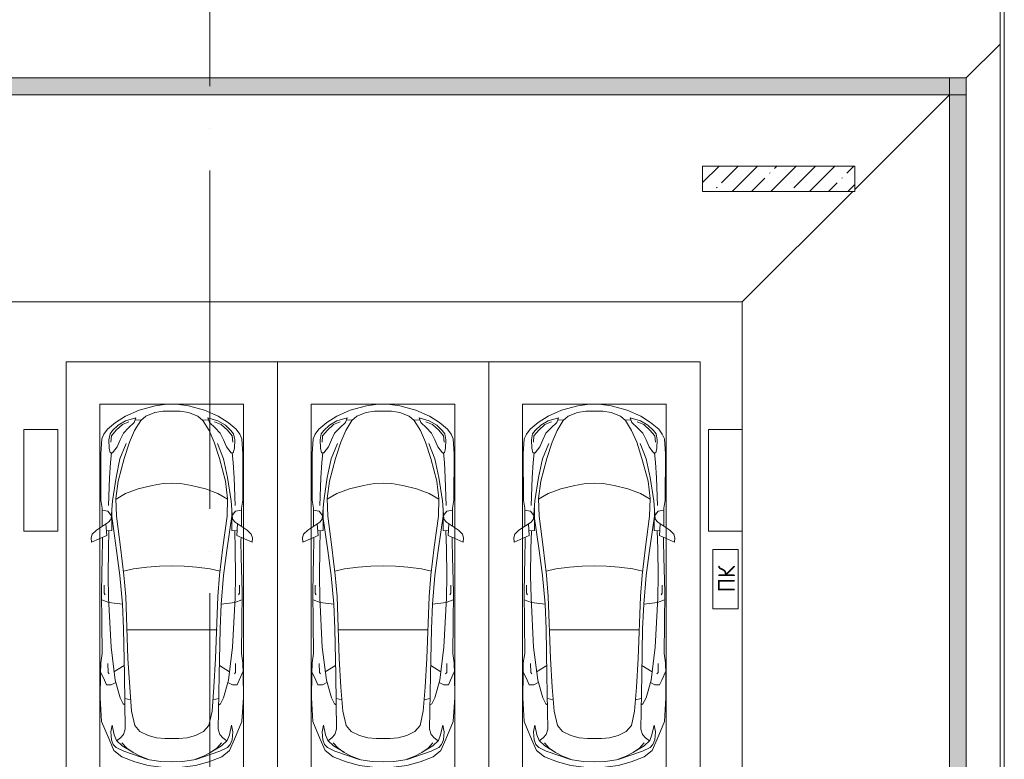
# Model space of a CAD drawing. Header units: millimetres. Extents: x -32229 to 291619, y -13689 to 125138.
# Tile 78 of 256: x 11085 to 22735, y 104949 to 113699. Entities that reach past the tile are written whole.
import ezdxf

# ---------------------------------------------------------------- set-up
doc = ezdxf.new("R2010")
doc.units = ezdxf.units.MM
doc.linetypes.add('ADSK_Линия сетки', pattern=[5000, 4000, -500, 0, -500])
for name, color, linetype, lineweight in [('A-____-NOTE-TEXT', 7, 'Continuous', 18), ('A-DETL-GENF-OTLN', 7, 'Continuous', 18), ('A-FLOR-____-OTLN', 7, 'Continuous', 18), ('A-GENM-____-OTLN', 7, 'Continuous', 18), ('A-WALL-____-MCUT', 7, 'Continuous', 40), ('A-WALL-____-PATT', 7, 'Continuous', 40), ('C-PRKG-____-OTLN', 7, 'Continuous', 18), ('M-EQPM-____-OTLN', 7, 'Continuous', 18), ('S-COLS-____-MCUT', 7, 'Continuous', 40), ('S-GRID-____-OTLN', 7, 'Continuous', 9)]:
    doc.layers.add(name, color=color, linetype=linetype, lineweight=lineweight)
doc.styles.add('GOST Common', font='GOST_Common.ttf', dxfattribs={"height": 200})

# ---------------------------------------------------------------- blocks, each defined once
blk = doc.blocks.new('АР_Машиноместо - 5300x2500_С-V38--02 ЭМ')
at = {"layer": 'A-DETL-GENF-OTLN', "color": 253, "lineweight": 13, "true_color": 0xaaaaaa}
for p, q in [((1126, 4794), (970, 4772)), ((1250, 4800), (1126, 4794)), ((1250, 4800), (1374, 4794)), ((1374, 4794), (1530, 4772)), ((659, 4670), (566, 4595)), ((813, 4729), (659, 4670)), ((681, 4606), (967, 4704)), ((874, 4665), (791, 4620)), ((970, 4772), (813, 4729)), ((988, 4707), (874, 4665)), ((1122, 4726), (988, 4707)), ((1250, 4732), (1122, 4726)), ((1250, 4732), (1378, 4726)), ((1378, 4726), (1512, 4707)), ((1512, 4707), (1626, 4665)), ((1530, 4772), (1687, 4729)), ((1819, 4606), (1533, 4704)), ((1626, 4665), (1709, 4620)), ((1687, 4729), (1841, 4670)), ((1841, 4670), (1934, 4595)), ((566, 4595), (507, 4463)), ((558, 4526), (591, 4560)), ((591, 4560), (681, 4606)), ((717, 4569), (660, 4505)), ((788, 4618), (662, 4543)), ((791, 4620), (717, 4569)), ((1709, 4620), (1783, 4569)), ((1712, 4618), (1838, 4543)), ((1783, 4569), (1840, 4505)), ((1909, 4560), (1819, 4606)), ((1942, 4526), (1909, 4560)), ((1934, 4595), (1993, 4463)), ((507, 4463), (420, 4254)), ((528, 4375), (536, 4471)), ((536, 4471), (558, 4526)), ((595, 4479), (569, 4413)), ((662, 4543), (595, 4479)), ((645, 4445), (597, 4481)), ((680, 4406), (645, 4445)), ((970, 4419), (1070, 4447)), ((1070, 4447), (1167, 4453)), ((1167, 4453), (1250, 4454)), ((1333, 4453), (1250, 4454)), ((1430, 4447), (1333, 4453)), ((1530, 4419), (1430, 4447)), ((1820, 4406), (1855, 4445)), ((1838, 4543), (1905, 4479)), ((1855, 4445), (1903, 4481)), ((1905, 4479), (1931, 4413)), ((1964, 4471), (1942, 4526)), ((1972, 4375), (1964, 4471)), ((1993, 4463), (2080, 4254)), ((544, 4295), (528, 4375)), ((569, 4413), (544, 4295)), ((700, 4345), (680, 4406)), ((689, 3706), (700, 4345)), ((812, 4299), (873, 4370)), ((873, 4370), (970, 4419)), ((1627, 4370), (1530, 4419)), ((1688, 4299), (1627, 4370)), ((1800, 4345), (1820, 4406)), ((1811, 3706), (1800, 4345)), ((1931, 4413), (1956, 4295)), ((1956, 4295), (1972, 4375)), ((420, 4254), (403, 3968)), ((774, 4133), (812, 4299)), ((1726, 4133), (1688, 4299)), ((2080, 4254), (2097, 3968)), ((752, 3846), (774, 4133)), ((1748, 3846), (1726, 4133)), ((403, 3968), (406, 3688)), ((579, 3763), (639, 3975)), ((639, 3975), (675, 4045)), ((675, 4045), (695, 4058)), ((1825, 4045), (1805, 4058)), ((1861, 3975), (1825, 4045)), ((1921, 3763), (1861, 3975)), ((2097, 3968), (2094, 3688)), ((731, 3508), (752, 3846)), ((1769, 3508), (1748, 3846)), ((408, 3667), (453, 3766)), ((453, 3766), (478, 3819)), ((478, 3819), (533, 3818)), ((531, 3375), (579, 3763)), ((533, 3818), (586, 3790)), ((1967, 3818), (1914, 3790)), ((1969, 3375), (1921, 3763)), ((2022, 3819), (1967, 3818)), ((2047, 3766), (2022, 3819)), ((2092, 3667), (2047, 3766)), ((406, 3688), (409, 3560)), ((495, 3566), (497, 3672)), ((497, 3672), (510, 3691)), ((687, 3589), (566, 3664)), ((679, 3159), (689, 3706)), ((1821, 3159), (1811, 3706)), ((1813, 3589), (1934, 3664)), ((2003, 3672), (1990, 3691)), ((2005, 3566), (2003, 3672)), ((2094, 3688), (2091, 3560)), ((409, 3560), (426, 3447)), ((705, 2775), (731, 3508)), ((1795, 2775), (1769, 3508)), ((2091, 3560), (2074, 3447)), ((426, 3447), (418, 2723)), ((2074, 3447), (2082, 2723)), ((501, 2790), (531, 3375)), ((1999, 2790), (1969, 3375)), ((666, 2865), (679, 3159)), ((1834, 2865), (1821, 3159)), ((505, 2847), (421, 2813)), ((666, 2867), (505, 2847)), ((637, 2526), (666, 2867)), ((1834, 2867), (1995, 2847)), ((1863, 2526), (1834, 2867)), ((1995, 2847), (2079, 2813)), ((418, 2723), (428, 2308)), ((448, 2734), (460, 2756)), ((448, 2639), (448, 2734)), ((496, 2532), (501, 2790)), ((684, 2522), (705, 2775)), ((1816, 2522), (1795, 2775)), ((2004, 2532), (1999, 2790)), ((2052, 2734), (2040, 2756)), ((2052, 2639), (2052, 2734)), ((2082, 2723), (2072, 2308)), ((500, 2210), (496, 2532)), ((637, 2526), (597, 2231)), ((645, 2192), (684, 2522)), ((1855, 2192), (1816, 2522)), ((1863, 2526), (1903, 2231)), ((2000, 2210), (2004, 2532)), ((428, 2308), (432, 2120)), ((597, 2231), (535, 1798)), ((1903, 2231), (1965, 1798)), ((2072, 2308), (2068, 2120)), ((297, 2080), (301, 2131)), ((301, 2131), (480, 2053)), ((432, 2120), (431, 2074)), ((506, 1996), (500, 2210)), ((596, 1825), (645, 2192)), ((1904, 1825), (1855, 2192)), ((1994, 1996), (2000, 2210)), ((2199, 2131), (2020, 2053)), ((2068, 2120), (2069, 2074)), ((2203, 2080), (2199, 2131)), ((309, 2036), (297, 2080)), ((358, 1990), (309, 2036)), ((501, 1894), (358, 1990)), ((480, 2053), (471, 1914)), ((541, 1994), (476, 1998)), ((541, 1994), (540, 1733)), ((1959, 1994), (2024, 1998)), ((1959, 1994), (1960, 1733)), ((1999, 1894), (2142, 1990)), ((2020, 2053), (2029, 1914)), ((2142, 1990), (2191, 2036)), ((2191, 2036), (2203, 2080)), ((427, 1731), (427, 1943)), ((531, 1858), (501, 1894)), ((1969, 1858), (1999, 1894)), ((2073, 1731), (2073, 1943)), ((495, 1765), (427, 1753)), ((534, 1817), (495, 1765)), ((547, 1643), (531, 1858)), ((589, 1616), (596, 1825)), ((1911, 1616), (1904, 1825)), ((1953, 1643), (1969, 1858)), ((1966, 1817), (2005, 1765)), ((2005, 1765), (2073, 1753)), ((409, 1087), (411, 1634)), ((411, 1634), (427, 1731)), ((2089, 1634), (2073, 1731)), ((2091, 1087), (2089, 1634)), ((615, 1410), (589, 1616)), ((590, 1624), (704, 1557)), ((704, 1557), (853, 1499)), ((1796, 1557), (1647, 1499)), ((1910, 1624), (1796, 1557)), ((1885, 1410), (1911, 1616)), ((687, 1141), (615, 1410)), ((853, 1499), (1017, 1460)), ((1017, 1460), (1147, 1439)), ((1147, 1439), (1250, 1434)), ((1353, 1439), (1250, 1434)), ((1483, 1460), (1353, 1439)), ((1647, 1499), (1483, 1460)), ((1813, 1141), (1885, 1410)), ((421, 911), (409, 1087)), ((510, 1019), (522, 1074)), ((522, 1074), (549, 1076)), ((549, 1076), (603, 1005)), ((749, 950), (687, 1141)), ((1751, 950), (1813, 1141)), ((1951, 1076), (1897, 1005)), ((1978, 1074), (1951, 1076)), ((1990, 1019), (1978, 1074)), ((2079, 911), (2091, 1087)), ((506, 920), (510, 1019)), ((603, 1005), (639, 920)), ((809, 809), (749, 950)), ((1691, 809), (1751, 950)), ((1897, 1005), (1861, 920)), ((1994, 920), (1990, 1019)), ((446, 853), (421, 911)), ((489, 796), (446, 853)), ((519, 852), (506, 920)), ((550, 812), (519, 852)), ((639, 920), (677, 844)), ((677, 844), (738, 778)), ((1823, 844), (1762, 778)), ((1861, 920), (1823, 844)), ((1950, 812), (1981, 852)), ((1981, 852), (1994, 920)), ((2011, 796), (2054, 853)), ((2054, 853), (2079, 911)), ((584, 715), (489, 796)), ((616, 746), (550, 812)), ((702, 640), (584, 715)), ((704, 696), (616, 746)), ((738, 778), (805, 716)), ((805, 716), (825, 661)), ((882, 692), (809, 809)), ((1618, 692), (1691, 809)), ((1695, 716), (1675, 661)), ((1762, 778), (1695, 716)), ((1796, 696), (1884, 746)), ((1798, 640), (1916, 715)), ((1884, 746), (1950, 812)), ((1916, 715), (2011, 796)), ((862, 572), (702, 640)), ((825, 661), (704, 696)), ((888, 686), (815, 687)), ((941, 642), (882, 692)), ((1051, 599), (941, 642)), ((1149, 583), (1051, 599)), ((1250, 582), (1149, 583)), ((1250, 582), (1351, 583)), ((1351, 583), (1449, 599)), ((1449, 599), (1559, 642)), ((1559, 642), (1618, 692)), ((1612, 686), (1685, 687)), ((1638, 572), (1798, 640)), ((1675, 661), (1796, 696)), ((1053, 518), (862, 572)), ((1165, 503), (1053, 518)), ((1250, 500), (1165, 503)), ((1250, 500), (1335, 503)), ((1335, 503), (1447, 518)), ((1447, 518), (1638, 572))]:
    blk.add_line(p, q, dxfattribs=at)
at = {"layer": 'A-DETL-GENF-OTLN', "color": 254, "lineweight": 13, "true_color": 0xd4d4d4}
for p, q in [((695, 3980), (765, 3997)), ((1805, 3980), (1735, 3997)), ((715, 3168), (1250, 3167)), ((1785, 3168), (1250, 3167)), ((678, 2473), (795, 2446)), ((1822, 2473), (1705, 2446)), ((795, 2446), (956, 2427)), ((956, 2427), (1105, 2414)), ((1105, 2414), (1250, 2413)), ((1395, 2414), (1250, 2413)), ((1544, 2427), (1395, 2414)), ((1705, 2446), (1544, 2427)), ((514, 1369), (502, 1696)), ((590, 1368), (547, 1643)), ((1910, 1368), (1953, 1643)), ((1986, 1369), (1998, 1696)), ((525, 1189), (514, 1369)), ((637, 1146), (590, 1368)), ((1863, 1146), (1910, 1368)), ((1975, 1189), (1986, 1369)), ((537, 1076), (525, 1189)), ((1963, 1076), (1975, 1189)), ((710, 963), (637, 1146)), ((1790, 963), (1863, 1146)), ((535, 874), (528, 949)), ((1965, 874), (1972, 949)), ((592, 805), (535, 874)), ((1908, 805), (1965, 874)), ((665, 740), (592, 805)), ((743, 708), (665, 740)), ((1757, 708), (1835, 740)), ((1835, 740), (1908, 805))]:
    blk.add_line(p, q, dxfattribs=at)
at = {"layer": 'C-PRKG-____-OTLN', "color": 253, "lineweight": 13, "true_color": 0xaaaaaa}
for p, q in [((2500, 5300), (0, 5300)), ((0, 0), (0, 5300)), ((2500, 0), (2500, 5300)), ((400, 4800), (2100, 4800)), ((400, 500), (400, 4800)), ((2100, 500), (2100, 4800)), ((400, 500), (2100, 500)), ((2500, 0), (0, 0))]:
    blk.add_line(p, q, dxfattribs=at)
blk = doc.blocks.new('АР_Лоток - 200х100h_ЛВ1-7189170--02 ЭМ')
at = {"layer": 'M-EQPM-____-OTLN', "lineweight": 13, "true_color": 0xf3f3f3}
blk.add_hatch(color=7, dxfattribs=at).paths.add_polyline_path([(39550, -100), (42200, -100), (42200, 100), (0, 100), (0, -100), (29978, -100)])
at = {"layer": 'M-EQPM-____-OTLN', "color": 253, "lineweight": 13, "true_color": 0xaaaaaa}
blk.add_line((42000, -100), (42200, -100), dxfattribs=at)
blk = doc.blocks.new('АР_Лоток - 200х100h_ЛВ1-7189171--02 ЭМ')
at = {"layer": 'M-EQPM-____-OTLN', "lineweight": 13, "true_color": 0xf3f3f3}
blk.add_hatch(color=7, dxfattribs=at).paths.add_polyline_path([(0, -100), (16120, -100), (16120, 100), (0, 100)])
at = {"layer": 'M-EQPM-____-OTLN', "color": 253, "lineweight": 13, "true_color": 0xaaaaaa}
for p, q in [((200, 100), (0, 100)), ((16120, 100), (15920, 100))]:
    blk.add_line(p, q, dxfattribs=at)
blk = doc.blocks.new('АР_Канал вертикальный прямоугольный - ПК-3252217--02 ЭМ')
at = {"layer": 'M-EQPM-____-OTLN', "color": 253, "lineweight": 13, "true_color": 0xaaaaaa}
for p, q in [((350, 150), (-350, 150)), ((-350, 150), (-350, -150)), ((-350, -150), (-350, 150)), ((-350, 150), (350, 150)), ((350, -150), (350, 150)), ((350, 150), (350, -150)), ((-350, -150), (350, -150)), ((350, -150), (-350, -150))]:
    blk.add_line(p, q, dxfattribs=at)
blk = doc.blocks.new('АР-Заполнение деф_ шва - Д_ш_-4425143--02 ЭМ')
at = {"layer": 'A-GENM-____-OTLN', "color": 253, "lineweight": 13, "true_color": 0xaaaaaa}
for p, q in [((0, 25), (24910, 25)), ((0, -25), (24910, -25))]:
    blk.add_line(p, q, dxfattribs=at)
blk = doc.blocks.new('Наметкина 10_РД_АР_П_отсоединено_rvt-1--02 ЭМ')
at = {"layer": 'A-WALL-____-PATT', "lineweight": 5, "true_color": 0xaaaaaa}
h = blk.add_hatch(dxfattribs=at)
h.set_pattern_fill('FP_3', color=253, style=0, pattern_type=2)
h.set_pattern_definition([(45, (0, 0), (-228.0985, 228.0985), []), (45, (228.1, 0), (-228.0985, 228.0985), [403.225, -80.645, 6.706, -73.939])])
h.paths.add_polyline_path([(20966, 111668), (20966, 111968), (19166, 111968), (19166, 111668), (20711, 111668)])
at = {"layer": 'A-FLOR-____-OTLN', "color": 253, "lineweight": 13, "true_color": 0xaaaaaa}
for p, q in [((22685, 115460), (22685, 113410)), ((22285, 113010), (22685, 113410)), ((22685, 113410), (22685, 96490)), ((-19915, 113010), (22285, 113010)), ((22285, 113010), (22285, 96890)), ((22085, 112810), (-19915, 112810)), ((20966, 111690), (22085, 112810)), ((22085, 97090), (22085, 112810)), ((19635, 110360), (20943, 111668)), ((19635, 110360), (-19915, 110360)), ((19635, 110360), (-19915, 110360)), ((19635, 108850), (19635, 110360)), ((19635, 108850), (19635, 110360)), ((19635, 100750), (19635, 107650)), ((19635, 100750), (19635, 107650))]:
    blk.add_line(p, q, dxfattribs=at)
at = {"layer": 'A-WALL-____-MCUT', "color": 253, "lineweight": 13, "true_color": 0xaaaaaa}
for p, q in [((20966, 111968), (19166, 111968)), ((19166, 111968), (19166, 111668)), ((20966, 111668), (20966, 111968)), ((19166, 111668), (20966, 111668))]:
    blk.add_line(p, q, dxfattribs=at)
at = {"layer": 'S-COLS-____-MCUT', "color": 253, "lineweight": 15, "true_color": 0xaaaaaa}
for p, q in [((11535, 108850), (11135, 108850)), ((11135, 108850), (11135, 107650)), ((11535, 107650), (11535, 108850)), ((19635, 108850), (19235, 108850)), ((19235, 108850), (19235, 107650)), ((19635, 107650), (19635, 108850)), ((11135, 107650), (11535, 107650)), ((19235, 107650), (19635, 107650))]:
    blk.add_line(p, q, dxfattribs=at)
at = {"layer": 'A-GENM-____-OTLN', "color": 253, "lineweight": 13, "true_color": 0xaaaaaa, "rotation": 270}
blk.add_blockref('АР-Заполнение деф_ шва - Д_ш_-4425143--02 ЭМ', (22710, 121060), dxfattribs=at)
at = {"layer": 'C-PRKG-____-OTLN', "color": 253, "lineweight": 13, "true_color": 0xaaaaaa, "rotation": 180}
for p in [(14135, 109650), (16635, 109650), (19135, 109650)]:
    blk.add_blockref('АР_Машиноместо - 5300x2500_С-V38--02 ЭМ', p, dxfattribs=at)
at = {"layer": 'M-EQPM-____-OTLN', "color": 253, "lineweight": 13, "true_color": 0xaaaaaa}
blk.add_blockref('АР_Лоток - 200х100h_ЛВ1-7189170--02 ЭМ', (-19915, 112910), dxfattribs=at)
at = {"layer": 'M-EQPM-____-OTLN', "color": 253, "lineweight": 13, "true_color": 0xaaaaaa, "rotation": 90}
for name, p in [('АР_Лоток - 200х100h_ЛВ1-7189171--02 ЭМ', (22185, 96890)), ('АР_Канал вертикальный прямоугольный - ПК-3252217--02 ЭМ', (19435, 107080))]:
    blk.add_blockref(name, p, dxfattribs=at)
at = {"layer": 'A-____-NOTE-TEXT', "color": 253, "lineweight": 5, "true_color": 0xaaaaaa, "insert": (19348, 106925), "char_height": 200, "width": 384.81, "attachment_point": 1, "rotation": 90, "style": 'GOST Common'}
blk.add_mtext('ПК', dxfattribs=at)

msp = doc.modelspace()

# ---------------------------------------------------------------- linework, layer by layer
at = {"layer": 'S-GRID-____-OTLN', "color": 253, "linetype": 'ADSK_Линия сетки', "true_color": 0xaaaaaa}
msp.add_line((13335.3, -12088.9), (13335.3, 125138.4), dxfattribs=at)

# ---------------------------------------------------------------- block references
at = {"lineweight": 5}
msp.add_blockref('Наметкина 10_РД_АР_П_отсоединено_rvt-1--02 ЭМ', (0, 0), dxfattribs=at)

doc.saveas('drawing.dxf')
